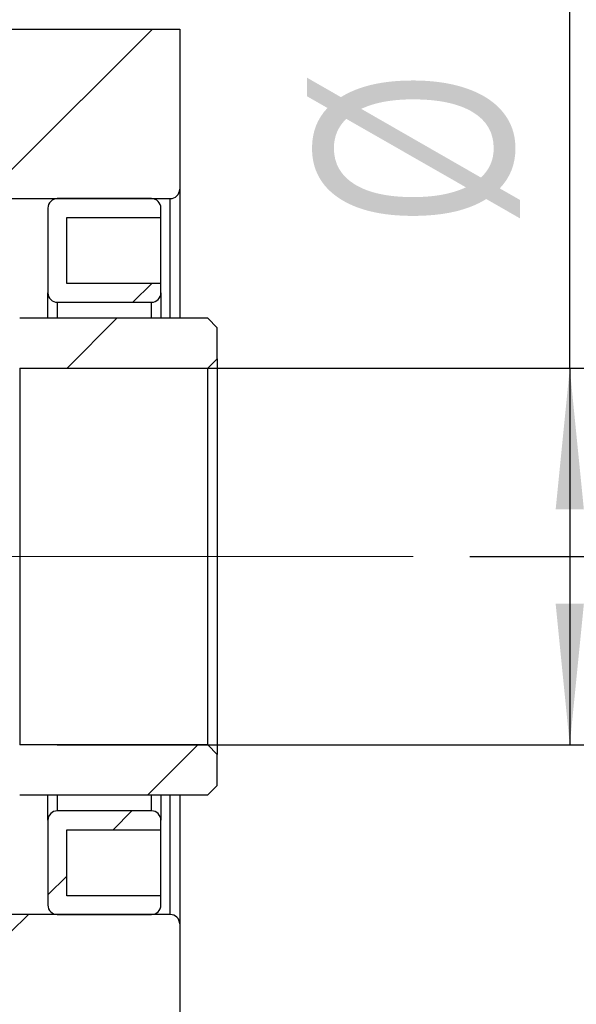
# Model space of a CAD drawing. Header units: millimetres. Extents: x 55 to 273, y 20 to 196.
# Tile 5 of 10: x 229 to 239, y 48 to 65. Entities that reach past the tile are written whole.
import ezdxf

# ---------------------------------------------------------------- set-up
doc = ezdxf.new("R2010")
doc.units = ezdxf.units.MM
doc.linetypes.add('CENTERX2', pattern=[20.319999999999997, 12.7, -2.54, 2.54, -2.54])
doc.layers.add('FORMAT', color=7, linetype='Continuous')
doc.styles.add('SLDTEXTSTYLE0', font='TXT', dxfattribs={"width": 0.75})
doc.dimstyles.new('SLDDIMSTYLE2', dxfattribs={"dimtxt": 3.5, "dimasz": 2.5, "dimexe": 0, "dimexo": 0.0625, "dimgap": 0.875, "dimtad": 1, "dimlfac": 3, "dimrnd": 1e-09, "dimzin": 12, "dimdsep": 46, "dimtxsty": 'SLDTEXTSTYLE0', "dimsah": 1, "dimcen": 0.09, "dimadec": 0, "dimazin": 3, "dimtfac": 1, "dimtofl": 0, "dimtmove": 0, "dimatfit": 3, "dimfxl": 1, "dimfrac": 2, "dimtolj": 1, "dimtzin": 12, "dimarcsym": 0})
doc.dimstyles.new('SLDDIMSTYLE3', dxfattribs={"dimtxt": 3.5, "dimasz": 2.5, "dimexe": 0, "dimexo": 0.0625, "dimgap": 0.875, "dimtad": 1, "dimlfac": 3, "dimrnd": 1e-09, "dimzin": 12, "dimdsep": 46, "dimtxsty": 'SLDTEXTSTYLE0', "dimsah": 1, "dimcen": 0.09, "dimadec": 0, "dimazin": 3, "dimtfac": 1, "dimtmove": 0, "dimatfit": 0, "dimfxl": 1, "dimfrac": 2, "dimtolj": 1, "dimtzin": 12, "dimarcsym": 0})
doc.dimstyles.new('SLDDIMSTYLE6', dxfattribs={"dimtxt": 3.5, "dimasz": 2.5, "dimexe": 0, "dimexo": 0.0625, "dimgap": 0.875, "dimtad": 1, "dimlfac": 3, "dimrnd": 1e-09, "dimzin": 12, "dimdsep": 46, "dimtxsty": 'SLDTEXTSTYLE0', "dimsah": 1, "dimcen": 0.09, "dimadec": 0, "dimazin": 3, "dimtol": 1, "dimtp": 0.02, "dimtm": 0.02, "dimtfac": 1, "dimtmove": 0, "dimatfit": 0, "dimfxl": 1, "dimfrac": 2, "dimtolj": 1, "dimarcsym": 0})
pattern_1 = [(45, (0, 0), (-2.245064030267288, 2.245064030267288), [])]

# ---------------------------------------------------------------- blocks, each defined once
blk = doc.blocks.new('_D_12')
at = {"layer": 'FORMAT', "color": 7}
for p, q in [((212.013339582, 58.2949228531), (212.013339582, 39.4089609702)), ((228.6800062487, 46.8949228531), (228.6800062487, 39.4089609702)), ((212.013339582, 40.4089609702), (206.513339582, 40.4089609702)), ((212.013339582, 40.4089609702), (228.6800062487, 40.4089609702)), ((228.6800062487, 40.4089609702), (234.1800062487, 40.4089609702))]:
    blk.add_line(p, q, dxfattribs=at)
for points in [[(212.013339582, 40.4089609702), (209.513339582, 40.6589609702), (209.513339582, 40.1589609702)], [(228.6800062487, 40.4089609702), (231.1800062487, 40.1589609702), (231.1800062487, 40.6589609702)]]:
    blk.add_solid(points, dxfattribs=at)
at = {"layer": 'FORMAT', "color": 7, "char_height": 3.5, "attachment_point": 1, "style": 'SLDTEXTSTYLE0'}
for s, insert in [('(', (216.9484702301, 44.9206978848)), (')', (223.8415257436, 44.9206978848)), ('50', (218.6693035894, 44.9206978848))]:
    blk.add_mtext(s, dxfattribs=dict(at, insert=insert))
blk = doc.blocks.new('_D_13')
at = {"layer": 'FORMAT', "color": 7}
for p, q in [((228.6800062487, 46.8949228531), (228.6800062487, 39.4089609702)), ((231.6800062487, 44.8949228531), (231.6800062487, 39.4089609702)), ((228.6800062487, 40.4089609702), (223.1800062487, 40.4089609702)), ((228.6800062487, 40.4089609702), (231.6800062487, 40.4089609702)), ((231.6800062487, 40.4089609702), (237.7294853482, 40.4089609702))]:
    blk.add_line(p, q, dxfattribs=at)
for points in [[(228.6800062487, 40.4089609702), (226.1800062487, 40.6589609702), (226.1800062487, 40.1589609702)], [(231.6800062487, 40.4089609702), (234.1800062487, 40.1589609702), (234.1800062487, 40.6589609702)]]:
    blk.add_solid(points, dxfattribs=at)
at = {"layer": 'FORMAT', "color": 7, "insert": (235.1433741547, 44.9206978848), "char_height": 3.5, "attachment_point": 1, "style": 'SLDTEXTSTYLE0'}
blk.add_mtext('9', dxfattribs=at)
blk = doc.blocks.new('_D_15')
at = {"layer": 'FORMAT', "color": 7}
for p, q in [((238.5874340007, 59.0615895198), (238.5874340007, 72.0409394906)), ((229.513339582, 59.0615895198), (239.5874340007, 59.0615895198)), ((238.5874340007, 59.0615895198), (238.5874340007, 52.3949228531)), ((229.513339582, 52.3949228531), (239.5874340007, 52.3949228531))]:
    blk.add_line(p, q, dxfattribs=at)
for points in [[(238.5874340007, 59.0615895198), (238.3374340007, 56.5615895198), (238.8374340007, 56.5615895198)], [(238.5874340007, 52.3949228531), (238.8374340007, 54.8949228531), (238.3374340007, 54.8949228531)]]:
    blk.add_solid(points, dxfattribs=at)
at = {"layer": 'FORMAT', "color": 7, "char_height": 3.5, "attachment_point": 1, "rotation": 90, "style": 'SLDTEXTSTYLE0'}
for s, insert in [('20', (234.0222247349, 66.8687166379)), ('%%c', (234.0756969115, 61.5902792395))]:
    blk.add_mtext(s, dxfattribs=dict(at, insert=insert))
blk = doc.blocks.new('_D_16')
at = {"layer": 'FORMAT', "color": 7}
for p, q in [((248.3466729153, 55.7282561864), (248.3466729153, 61.2282561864)), ((236.8149648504, 55.7282561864), (249.3466729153, 55.7282561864)), ((248.3466729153, 55.7282561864), (248.3466729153, 45.7282561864)), ((232.513339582, 45.7282561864), (249.3466729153, 45.7282561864)), ((248.3466729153, 45.7282561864), (248.3466729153, 40.2282561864))]:
    blk.add_line(p, q, dxfattribs=at)
for points in [[(248.3466729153, 55.7282561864), (248.5966729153, 58.2282561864), (248.0966729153, 58.2282561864)], [(248.3466729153, 45.7282561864), (248.0966729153, 43.2282561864), (248.5966729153, 43.2282561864)]]:
    blk.add_solid(points, dxfattribs=at)
at = {"layer": 'FORMAT', "color": 7, "char_height": 3.5, "attachment_point": 1, "rotation": 90.00000000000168, "style": 'SLDTEXTSTYLE0'}
for s, insert in [('±0.02', (243.8349360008, 48.5314293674)), ('30', (243.8349360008, 42.0467069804))]:
    blk.add_mtext(s, dxfattribs=dict(at, insert=insert))

msp = doc.modelspace()

# ---------------------------------------------------------------- hatches: boundary and pattern name
at = {"layer": 'FORMAT', "linetype": 'Continuous', "lineweight": 18}
h = msp.add_hatch(dxfattribs=at)
h.set_pattern_fill('ANSI31', color=256, style=0)
h.set_pattern_definition(pattern_1)
edge = h.paths.add_edge_path(flags=0)
edge.add_line((231.6800062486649, 62.22825618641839), (231.6800062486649, 65.06158951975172))
edge.add_line((231.6800062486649, 65.06158951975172), (218.0133395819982, 65.06158951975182))
edge.add_line((218.0133395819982, 65.06158951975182), (218.0133395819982, 63.56158951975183))
edge.add_line((218.0133395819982, 63.56158951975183), (228.6800062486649, 63.56158951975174))
edge.add_line((228.6800062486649, 63.56158951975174), (228.6800062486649, 62.06158951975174))
edge.add_line((228.6800062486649, 62.06158951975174), (231.5133395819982, 62.06158951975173))
edge.add_arc((231.5133395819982, 62.22825618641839), 0.1666666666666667, 270.0000000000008, 360.0000000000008)
h = msp.add_hatch(dxfattribs=at)
h.set_pattern_fill('ANSI31', color=256, style=0)
h.set_pattern_definition(pattern_1)
edge = h.paths.add_edge_path(flags=0)
edge.add_line((231.3466729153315, 60.39492285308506), (231.3466729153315, 60.56158951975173))
edge.add_line((231.3466729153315, 60.56158951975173), (229.6800062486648, 60.56158951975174))
edge.add_line((229.6800062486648, 60.56158951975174), (229.6800062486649, 61.72825618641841))
edge.add_line((229.6800062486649, 61.72825618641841), (231.3466729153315, 61.72825618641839))
edge.add_line((231.3466729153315, 61.72825618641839), (231.3466729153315, 61.89492285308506))
edge.add_arc((231.1800062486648, 61.89492285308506), 0.1666666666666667, 0, 89.99999999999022)
edge.add_line((231.1800062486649, 62.06158951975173), (229.5133395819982, 62.06158951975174))
edge.add_arc((229.5133395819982, 61.89492285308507), 0.1666666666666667, 90, 180)
edge.add_line((229.3466729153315, 61.89492285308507), (229.3466729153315, 60.39492285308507))
edge.add_arc((229.5133395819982, 60.39492285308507), 0.1666666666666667, 180, 270.0000000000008)
edge.add_line((229.5133395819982, 60.2282561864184), (231.1800062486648, 60.2282561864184))
edge.add_arc((231.1800062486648, 60.39492285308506), 0.1666666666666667, 270.0000000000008, 359.9999999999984)
h = msp.add_hatch(dxfattribs=at)
h.set_pattern_fill('ANSI31', color=256, style=0)
h.set_pattern_definition(pattern_1)
edge = h.paths.add_edge_path(flags=0)
edge.add_line((232.1800062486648, 59.06158951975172), (232.3466729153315, 59.22825618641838))
edge.add_line((232.3466729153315, 59.22825618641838), (232.3466729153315, 59.77825618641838))
edge.add_line((232.3466729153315, 59.77825618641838), (232.1800062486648, 59.94492285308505))
edge.add_line((232.1800062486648, 59.94492285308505), (228.8466729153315, 59.94492285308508))
edge.add_arc((228.8466729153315, 59.77825618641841), 0.1666666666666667, 90, 180)
edge.add_line((228.6800062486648, 59.77825618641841), (228.6800062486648, 59.22825618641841))
edge.add_arc((228.8466729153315, 59.22825618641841), 0.1666666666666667, 179.9999999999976, 270.0000000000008)
edge.add_line((228.8466729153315, 59.06158951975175), (232.1800062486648, 59.06158951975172))
h = msp.add_hatch(dxfattribs=at)
h.set_pattern_fill('ANSI31', color=256, style=0)
h.set_pattern_definition(pattern_1)
edge = h.paths.add_edge_path(flags=0)
edge.add_line((232.3466729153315, 52.22825618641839), (232.1800062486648, 52.39492285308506))
edge.add_line((232.1800062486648, 52.39492285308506), (228.8466729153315, 52.39492285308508))
edge.add_arc((228.8466729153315, 52.22825618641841), 0.1666666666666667, 90, 180)
edge.add_line((228.6800062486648, 52.22825618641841), (228.6800062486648, 51.67825618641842))
edge.add_arc((228.8466729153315, 51.67825618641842), 0.1666666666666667, 180, 270.0000000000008)
edge.add_line((228.8466729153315, 51.51158951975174), (232.1800062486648, 51.51158951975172))
edge.add_line((232.1800062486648, 51.51158951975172), (232.3466729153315, 51.67825618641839))
edge.add_line((232.3466729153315, 51.67825618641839), (232.3466729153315, 52.22825618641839))
h = msp.add_hatch(dxfattribs=at)
h.set_pattern_fill('ANSI31', color=256, style=0)
h.set_pattern_definition(pattern_1)
edge = h.paths.add_edge_path(flags=0)
edge.add_line((229.6800062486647, 49.72825618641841), (229.6800062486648, 50.89492285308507))
edge.add_line((229.6800062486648, 50.89492285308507), (231.3466729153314, 50.89492285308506))
edge.add_line((231.3466729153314, 50.89492285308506), (231.3466729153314, 51.06158951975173))
edge.add_arc((231.1800062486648, 51.06158951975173), 0.1666666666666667, 359.9999999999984, 450.0000000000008)
edge.add_line((231.1800062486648, 51.22825618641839), (229.5133395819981, 51.22825618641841))
edge.add_arc((229.5133395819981, 51.06158951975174), 0.1666666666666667, 90, 180)
edge.add_line((229.3466729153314, 51.06158951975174), (229.3466729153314, 49.56158951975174))
edge.add_arc((229.5133395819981, 49.56158951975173), 0.1666666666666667, 179.9999999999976, 270.0000000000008)
edge.add_line((229.5133395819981, 49.39492285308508), (231.1800062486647, 49.39492285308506))
edge.add_arc((231.1800062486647, 49.56158951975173), 0.1666666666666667, 270.0000000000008, 360.0000000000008)
edge.add_line((231.3466729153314, 49.56158951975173), (231.3466729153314, 49.72825618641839))
edge.add_line((231.3466729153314, 49.72825618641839), (229.6800062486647, 49.72825618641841))
h = msp.add_hatch(dxfattribs=at)
h.set_pattern_fill('ANSI31', color=256, style=0)
h.set_pattern_definition(pattern_1)
edge = h.paths.add_edge_path(flags=0)
edge.add_line((231.6800062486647, 45.89492285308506), (231.6800062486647, 49.22825618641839))
edge.add_arc((231.5133395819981, 49.22825618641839), 0.1666666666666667, 0, 90)
edge.add_line((231.5133395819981, 49.39492285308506), (228.6800062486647, 49.39492285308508))
edge.add_line((228.6800062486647, 49.39492285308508), (228.6800062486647, 47.89492285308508))
edge.add_line((228.6800062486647, 47.89492285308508), (218.0133395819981, 47.89492285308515))
edge.add_line((218.0133395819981, 47.89492285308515), (218.0133395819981, 45.72825618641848))
edge.add_line((218.0133395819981, 45.72825618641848), (231.5133395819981, 45.72825618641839))
edge.add_arc((231.5133395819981, 45.89492285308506), 0.1666666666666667, 270.0000000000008, 360.0000000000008)

# ---------------------------------------------------------------- linework, layer by layer
at = {"color": 7, "linetype": 'Continuous', "lineweight": 25}
for p, q in [((218.0133390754, 65.0615898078), (231.6800061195, 65.0615898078)), ((231.6800061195, 65.0615898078), (231.6800061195, 62.2282563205)), ((231.6800061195, 62.2282563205), (231.6800061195, 59.9449228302)), ((228.6800062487, 62.0615893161), (231.513339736, 62.0615893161)), ((231.1800061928, 62.0615893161), (229.5133395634, 62.0615893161)), ((229.346672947, 61.8949229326), (229.346672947, 60.3949229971)), ((231.346673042, 61.7282559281), (231.346673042, 61.8949229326)), ((229.6800062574, 61.7282559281), (231.346673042, 61.7282559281)), ((229.6800062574, 60.5615893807), (229.6800062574, 61.7282559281)), ((231.346673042, 60.5615893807), (231.346673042, 61.7282559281)), ((231.346673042, 60.5615893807), (229.6800062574, 60.5615893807)), ((231.346673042, 60.3949229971), (231.346673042, 60.5615893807)), ((229.346672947, 59.9449228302), (229.346672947, 60.3949229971)), ((231.346673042, 60.3949229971), (231.346673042, 59.9449228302)), ((229.5133395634, 60.2282563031), (231.1800061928, 60.2282563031)), ((232.1800062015, 59.9449228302), (228.8466729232, 59.9449228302)), ((232.1800062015, 59.9449228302), (232.3466728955, 59.7782561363)), ((232.3466728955, 59.2282561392), (232.3466728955, 59.7782561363)), ((232.3466728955, 59.2282561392), (232.1800062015, 59.0615894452)), ((232.3466728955, 59.2282561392), (232.3466728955, 52.2282562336)), ((228.8466729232, 59.0615894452), (232.1800062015, 59.0615894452)), ((228.8466729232, 59.0615894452), (228.8466729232, 52.3949229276)), ((232.1800062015, 52.3949229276), (232.1800062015, 59.0615894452)), ((232.1800062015, 52.3949229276), (228.8466729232, 52.3949229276)), ((232.1800062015, 52.3949229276), (232.3466728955, 52.2282562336)), ((232.3466728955, 51.6782562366), (232.3466728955, 52.2282562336)), ((232.3466728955, 51.6782562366), (232.1800062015, 51.5115895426)), ((228.8466729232, 51.5115895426), (232.1800062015, 51.5115895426)), ((229.346672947, 51.0615893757), (229.346672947, 51.5115895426)), ((231.346673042, 51.5115895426), (231.346673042, 51.0615893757)), ((231.6800061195, 51.5115895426), (231.6800061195, 49.2282560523)), ((231.1800061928, 51.2282560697), (229.5133395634, 51.2282560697)), ((229.346672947, 51.0615893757), (229.346672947, 49.5615894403)), ((231.346673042, 50.8949229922), (231.346673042, 51.0615893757)), ((229.6800062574, 50.8949229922), (231.346673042, 50.8949229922)), ((229.6800062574, 49.7282564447), (229.6800062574, 50.8949229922)), ((231.346673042, 49.7282564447), (231.346673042, 50.8949229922)), ((231.346673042, 49.7282564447), (229.6800062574, 49.7282564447)), ((231.346673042, 49.5615894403), (231.346673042, 49.7282564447)), ((231.513339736, 49.3949230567), (228.6800062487, 49.3949230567)), ((229.5133395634, 49.3949230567), (231.1800061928, 49.3949230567)), ((231.6800061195, 49.2282560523), (231.6800061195, 45.8949227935))]:
    msp.add_line(p, q, dxfattribs=at)
at = {"color": 8, "linetype": 'Continuous', "lineweight": 25}
for p, q in [((231.513339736, 59.9449228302), (231.513339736, 62.0615893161)), ((229.5133395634, 60.2282563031), (229.5133395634, 59.9449228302)), ((231.1800061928, 59.9449228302), (231.1800061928, 60.2282563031)), ((229.5133395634, 51.5115895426), (229.5133395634, 51.2282560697)), ((231.1800061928, 51.2282560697), (231.1800061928, 51.5115895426)), ((231.513339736, 49.3949230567), (231.513339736, 51.5115895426))]:
    msp.add_line(p, q, dxfattribs=at)
at = {"color": 7, "linetype": 'Continuous', "lineweight": 25}
for centre, radius, start, end in [((231.513339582, 62.2282561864), 0.1666666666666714, 270, 0), ((229.513339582, 61.8949228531), 0.1666666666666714, 90, 180), ((231.1800062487, 61.8949228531), 0.1666666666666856, 0, 90), ((229.513339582, 60.3949228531), 0.1666666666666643, 179.9999999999, 270), ((231.1800062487, 60.3949228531), 0.1666666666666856, 270, 0), ((229.513339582, 51.0615895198), 0.1666666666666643, 90, 179.9999999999), ((231.1800062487, 51.0615895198), 0.1666666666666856, 0, 90), ((229.513339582, 49.5615895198), 0.1666666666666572, 180, 270), ((231.1800062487, 49.5615895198), 0.1666666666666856, 270, 0), ((231.513339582, 49.2282561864), 0.1666666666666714, 0, 90)]:
    msp.add_arc(centre, radius, start, end, dxfattribs=at)
at = {"layer": 'FORMAT', "color": 7, "linetype": 'CENTERX2', "lineweight": 18}
msp.add_line((182.8466729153, 55.7282561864), (235.8149648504, 55.7282561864), dxfattribs=at)

# ---------------------------------------------------------------- dimensions: what is measured, and where the dimension line sits
at = {"layer": 'FORMAT', "color": 7}
dim = msp.add_linear_dim(base=(238.5874340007, 52.3949228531), p1=(228.513339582, 59.0615895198), p2=(228.513339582, 52.3949228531), angle=90, text='%%c<>', dimstyle='SLDDIMSTYLE2', dxfattribs=at)
dim.commit()
dim.dimension.update_dxf_attribs({"geometry": '_D_15', "text_midpoint": (238.5874340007, 66.8156093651), "dimtype": 160})
dim = msp.add_linear_dim(base=(248.3466729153, 45.7282561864), p1=(235.8149648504, 55.7282561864), p2=(231.513339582, 45.7282561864), angle=90, dimstyle='SLDDIMSTYLE6', dxfattribs=at)
dim.commit()
dim.dimension.update_dxf_attribs({"geometry": '_D_16', "text_midpoint": (248.3466729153, 51.085943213), "dimtype": 160})
dim = msp.add_linear_dim(base=(228.6800062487, 40.4089609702), p1=(212.013339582, 59.2949228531), p2=(228.6800062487, 47.8949228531), text='(<>)', dimstyle='SLDDIMSTYLE3', dxfattribs=at)
dim.commit()
dim.dimension.update_dxf_attribs({"geometry": '_D_12', "text_midpoint": (221.2554147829, 40.4089609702), "dimtype": 160})
dim = msp.add_linear_dim(base=(231.6800062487, 40.4089609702), p1=(228.6800062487, 47.8949228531), p2=(231.6800062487, 45.8949228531), dimstyle='SLDDIMSTYLE3', dxfattribs=at)
dim.commit()
dim.dimension.update_dxf_attribs({"geometry": '_D_13', "text_midpoint": (236.4364297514, 40.4089609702), "dimtype": 160})

doc.saveas('drawing.dxf')
